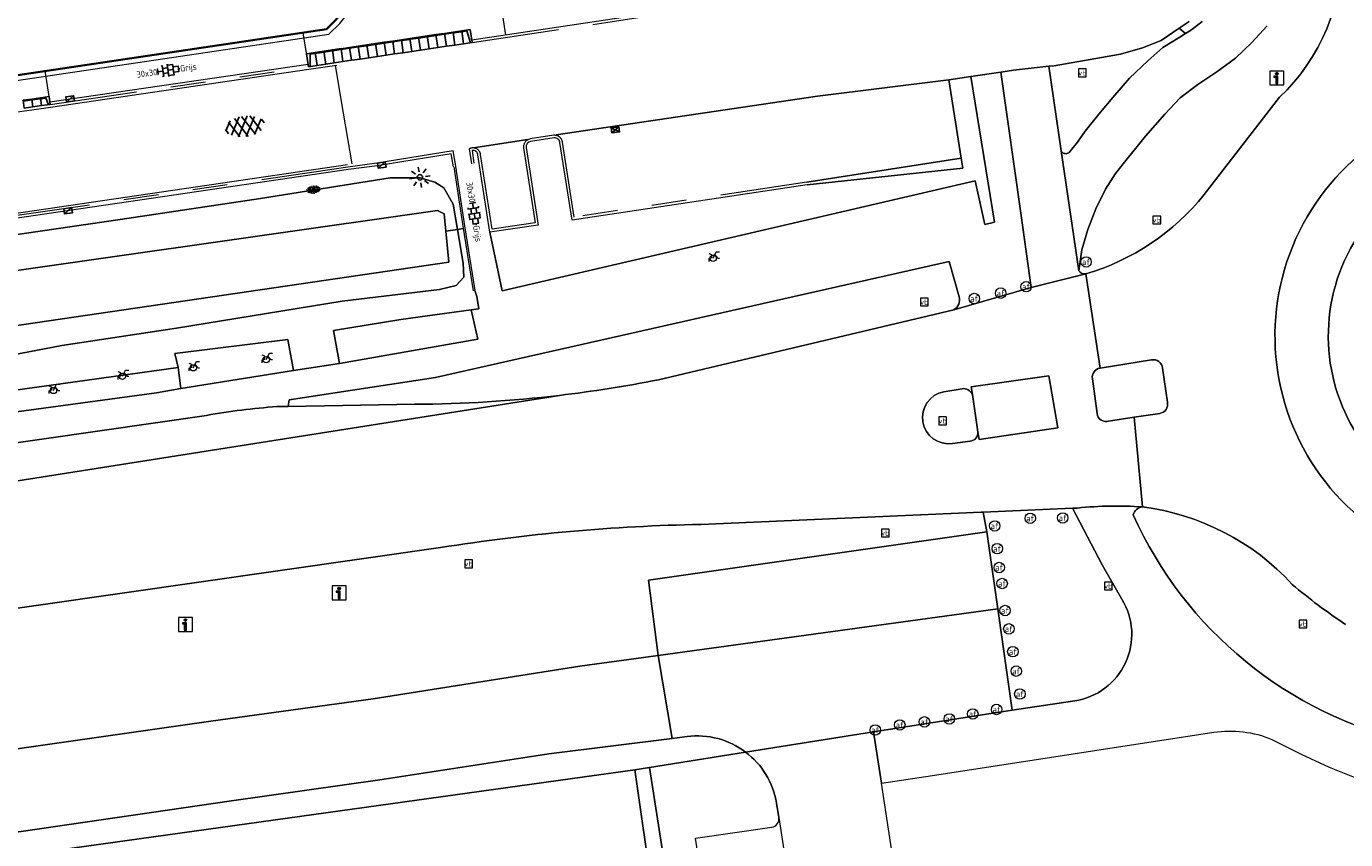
# Model space of a CAD drawing. Header units: metres. Extents: x 102746 to 103541, y 468531 to 469408.
# Tile 34 of 87: x 103243 to 103318, y 468689 to 468735. Entities that reach past the tile are written whole.
import ezdxf
from ezdxf.enums import TextEntityAlignment as Align

# ---------------------------------------------------------------- set-up
doc = ezdxf.new("R2010")
doc.units = ezdxf.units.M
doc.linetypes.add('VH-OPSLUITBAND_100X200', pattern=[16, 8, -2, 4, -2])
doc.linetypes.add('VH-TROTTOIRBAND_130-150', pattern=[15, 5, -2, 2, -2, 2, -2])
doc.layers.get('0').update_dxf_attribs({"lineweight": 25})
for name, color, linetype, lineweight in [('B-RO-GR-GRAS-S', 60, 'Continuous', 25), ('B-RO-IE-MEUBILAIR_WEGMEUBILAIR_LICHTMAST-S', 7, 'Continuous', 25), ('B-RO-OG-BGT-G', 253, 'Continuous', 13), ('B-RO-RI-HWA_GOOT-G', 150, 'Continuous', 18), ('B-RO-RI-HWA_KOLK-S', 150, 'Continuous', 25), ('B-RO-VH-KANTOPSLUITING_ACHTERKANTBAND-G', 253, 'Continuous', 18), ('B-RO-VH-KANTOPSLUITING_ELEMENT_INRIT-S', 252, 'Continuous', 25), ('B-RO-VH-KANTOPSLUITING_OPSLUITBAND_100X200-G', 150, 'VH-OPSLUITBAND_100X200', 18), ('B-RO-VH-KANTOPSLUITING_TROTTOIRBAND_130 150-G', 84, 'VH-TROTTOIRBAND_130-150', 18), ('B-RO-VH-VERHARDING-G', 252, 'Continuous', 18), ('B-RO-VH-VERHARDING_ASFALT-S', 253, 'Continuous', 25), ('B-RO-VH-VERHARDING_TEGEL_BETON-S', 252, 'Continuous', 25)]:
    doc.layers.add(name, color=color, linetype=linetype, lineweight=lineweight)
doc.layers.add('Punten', color=7, linetype='Continuous')
doc.layers.add('R-RO-VH-VERHARDING_TEGEL_BETON_NOKKEN-G', color=7, linetype='Continuous', lineweight=35, true_color=0x30c200)
doc.styles.add('NLCS-ISO', font='txt')

# ---------------------------------------------------------------- blocks, each defined once
blk = doc.blocks.new('SIE-WEG_VERKEERSBORD-SO')
at = {"color": 0, "linetype": 'ByBlock', "lineweight": 18}
blk.add_lwpolyline([(-1.125, -1.125), (1.125, -1.125), (1.125, 1.125), (-1.125, 1.125)], close=True, dxfattribs=at)
at = {"color": 0, "linetype": 'ByBlock', "lineweight": 18, "style": 'NLCS-ISO'}
blk.add_text('vb', height=1.5, dxfattribs=at).set_placement((0, 0), align=Align.MIDDLE_CENTER)
blk = doc.blocks.new('SIE-WEG_VERKEERSBORD_INFORMATIE-SO')
at = {"linetype": 'ByBlock', "lineweight": 18}
h = blk.add_hatch(color=0, dxfattribs=at)
h.dxf.hatch_style = 1
h.paths.add_polyline_path([(0.32, 0.49), (-0.82, 0.49), (-0.82, 0.19), (-0.32, 0.19), (-0.32, -1.62), (0.32, -1.62)])
h = blk.add_hatch(color=0, dxfattribs=at)
h.dxf.hatch_style = 1
edge = h.paths.add_edge_path()
edge.add_arc((0, 1.25), 0.373, 0, 360)
at = {"color": 0, "linetype": 'ByBlock', "lineweight": 18}
for points in [[(-2, -2), (2, -2), (2, 2), (-2, 2)], [(0.32, 0.49), (-0.82, 0.49), (-0.82, 0.19), (-0.32, 0.19), (-0.32, -1.62), (0.32, -1.62)]]:
    blk.add_lwpolyline(points, close=True, dxfattribs=at)
blk.add_circle((0, 1.25), 0.373, dxfattribs=at)
blk = doc.blocks.new('SVW-AFSLUITPAAL-SO')
at = {"lineweight": 18}
blk.add_circle((0, 0), 1.5, dxfattribs=at)
at = {"lineweight": 18, "style": 'NLCS-ISO'}
blk.add_text('af', height=1.8, dxfattribs=at).set_placement((0, 0), align=Align.MIDDLE_CENTER)
blk = doc.blocks.new('SIE-WEG_FIETSENREK-SO')
at = {"color": 0, "linetype": 'ByBlock', "lineweight": 18}
for points in [[(-1.5, -1.35), (-1.5, -0.54), (-0.73, -0.28), (-0.73, 0.53), (-1.5, 0.79)], [(-0.3, -0.45), (0.6, 1.35), (1.5, 1.35)], [(1.05, -0.45), (0.21, 0.58)], [(1.05, -0.45), (1.5, -0.45)]]:
    blk.add_lwpolyline(points, dxfattribs=at)
blk.add_circle((-0.3, -0.45), 0.9, dxfattribs=at)
blk = doc.blocks.new('B-SRI-KOLK_STRAAT_450X300-SO')
for p, q in [((-1.125, 0), (1.125, 1.5)), ((1.125, 0), (-1.125, 1.5))]:
    blk.add_line(p, q)
at = {"flags": 128}
blk.add_lwpolyline([(-1.125, 0), (1.125, 0), (1.125, 1.5), (-1.125, 1.5)], close=True, dxfattribs=at)
blk = doc.blocks.new('B-SVH-INRITELEMENT_130 150_180X450X500_RECHTS')
for p, q in [((0, 0), (0, 0.45)), ((0.5, 0.45), (0, 0.45)), ((0.3, 0.4), (0, 0.4)), ((0.5, 0), (0, 0)), ((0.405, 0), (0.3, 0.4)), ((0.5, 0), (0.5, 0.45))]:
    blk.add_line(p, q)
blk = doc.blocks.new('B-SVH-INRITELEMENT_130 150_180X750X500_LINKS')
for p, q in [((0, 0), (0, 0.75)), ((0, 0.75), (0.5, 0.75)), ((0, 0), (0.5, 0)), ((0.095, 0), (0.2, 0.7)), ((0.2, 0.7), (0.5, 0.7)), ((0.5, 0), (0.5, 0.75))]:
    blk.add_line(p, q)
blk = doc.blocks.new('B-SVH-INRITELEMENT_130 150_180X750X500_MIDDEN')
for p, q in [((0, 0), (0, 0.75)), ((0.5, 0.75), (0, 0.75)), ((0.5, 0.7), (0, 0.7)), ((0.5, 0), (0, 0)), ((0.5, 0), (0.5, 0.75))]:
    blk.add_line(p, q)
blk = doc.blocks.new('B-SVH-INRITELEMENT_130 150_180X750X500_RECHTS')
for p, q in [((0, 0), (0, 0.75)), ((0.5, 0.75), (0, 0.75)), ((0.3, 0.7), (0, 0.7)), ((0.5, 0), (0, 0)), ((0.405, 0), (0.3, 0.7)), ((0.5, 0), (0.5, 0.75))]:
    blk.add_line(p, q)
blk = doc.blocks.new('B-SVH-INRITELEMENT_130 150_180X450X500_MIDDEN')
for p, q in [((0, 0), (0, 0.45)), ((0, 0.45), (0.5, 0.45)), ((0, 0.4), (0.5, 0.4)), ((0, 0), (0.5, 0)), ((0.5, 0), (0.5, 0.45))]:
    blk.add_line(p, q)
blk = doc.blocks.new('B-SIE-WEG_LICHTMAST_SPOT-SO')
for p, q in [((-3, 0), (-1.62, 0)), ((-2.12, 2.12), (-1.15, 1.15)), ((0, 1.62), (0, 3)), ((1.15, 1.15), (2.12, 2.12)), ((-2.12, -2.12), (-1.15, -1.15)), ((0, -3), (0, -1.62)), ((1.15, -1.15), (2.12, -2.12)), ((1.62, 0), (3, 0))]:
    blk.add_line(p, q)
blk.add_circle((0, 0), 0.77)
at = {"style": 'NLCS-ISO'}
blk.add_attdef('TYPE', text='', height=1.8, dxfattribs=at).set_placement((0, 3), align=Align.BOTTOM_CENTER)
blk = doc.blocks.new('B-SRI-KOLK_TROTTOIR-SO')
blk.add_line((-1.125, 0), (1.125, 1.5))
at = {"flags": 128}
blk.add_lwpolyline([(-1.125, 0), (1.125, 0), (1.125, 1.5), (-1.125, 1.5)], close=True, dxfattribs=at)
blk = doc.blocks.new('SVH-ASFALT-SO')
at = {"ltscale": 0.1}
for p, q in [((-3.36, 2.17), (-1.83, 4.83)), ((0.36, -0.07), (-2.31, 4.55)), ((-1.91, 0.69), (0.95, 5.64)), ((2.75, -0.22), (-0.47, 5.37)), ((0, 0), (3.27, 5.66)), ((4.87, 0.12), (1.65, 5.7)), ((2.18, -0.23), (5.32, 5.22)), ((6.7, 0.95), (4.04, 5.55)), ((4.66, 0.07), (7.07, 4.25)), ((7.83, 2.99), (7.15, 4.18)), ((-2.72, 1.26), (-3.45, 2.54))]:
    blk.add_line(p, q, dxfattribs=at)
at = {"style": 'NLCS-ISO'}
blk.add_attdef('KLEUR', text='', height=1.8, dxfattribs=at).set_placement((9.49, 2.74), align=Align.MIDDLE_LEFT)
at = {"style": 'NLCS-ISO', "flags": 1}
blk.add_attdef('FUNCTIE', text='', height=1.8, dxfattribs=at).set_placement((0.12, -3.58), align=Align.MIDDLE_CENTER)
blk = doc.blocks.new('SVH-TEGEL_300X300_DUN_HALFST_KL-SO')
for p, q in [((-3.08, 0.75), (-3, 0.75)), ((-3, -0.83), (-3, 0.83)), ((-3, 0), (-1.5, 0)), ((-1.84, 1.5), (-1.5, 1.5)), ((-1.5, -1.6), (-1.5, 1.6)), ((-1.5, 0.75), (0, 0.75)), ((0, -1.78), (0, 1.78)), ((0, 1.5), (1.5, 1.5)), ((0, 0), (1.5, 0)), ((1.5, -1.6), (1.5, 1.6)), ((1.5, 0.75), (3, 0.75)), ((3, -0.83), (3, 0.83)), ((3, 0), (3.39, 0)), ((-3.08, -0.75), (-3, -0.75)), ((-1.84, -1.5), (-1.5, -1.5)), ((-1.5, -0.75), (0, -0.75)), ((0, -1.5), (1.5, -1.5)), ((1.5, -0.75), (3, -0.75))]:
    blk.add_line(p, q)
at = {"style": 'NLCS-ISO'}
blk.add_attdef('FORMAAT', text='', height=1.8, dxfattribs=at).set_placement((-3.18, 0), align=Align.MIDDLE_RIGHT)
blk.add_attdef('KLEUR', text='', height=1.8, dxfattribs=at).set_placement((3.49, 0), align=Align.MIDDLE_LEFT)
at = {"style": 'NLCS-ISO', "flags": 1}
blk.add_attdef('FUNCTIE', text='', height=1.8, dxfattribs=at).set_placement((0.12, -3.58), align=Align.MIDDLE_CENTER)
blk = doc.blocks.new('SGR-GRAS_01-SO')
at = {"ltscale": 0.1}
for p, q in [((-1.96, -0.07), (-1.98, 0)), ((-1.93, 0.19), (-1.93, 0.24)), ((-1.89, 0.24), (-1.92, 0.25)), ((-1.67, 0.02), (-1.6, 0.04)), ((-1.6, 0.24), (-1.65, 0.29)), ((-1.53, 0.32), (-1.6, 0.35)), ((-1.45, 0.64), (-1.52, 0.66)), ((-1.52, 0.19), (-1.44, 0.19)), ((-1.47, 0.58), (-1.48, 0.65)), ((-1.43, 0.48), (-1.35, 0.5)), ((-1.36, 0.21), (-1.43, 0.23)), ((-1.42, 0.13), (-1.36, 0.17)), ((-1.38, 0.11), (-1.32, 0.16)), ((-1.37, 0.01), (-1.38, 0.08)), ((-1.33, 0.11), (-1.33, 0.19)), ((-1.3, 0.76), (-1.32, 0.77)), ((-1.28, 0.68), (-1.28, 0.76)), ((-1.17, 0.39), (-1.23, 0.43)), ((-1.17, 0.24), (-1.22, 0.29)), ((-1.15, 0.65), (-1.21, 0.7)), ((-1.11, 0.17), (-1.04, 0.19)), ((-1.03, 0.03), (-1.1, 0.07)), ((-0.94, 0.84), (-1, 0.88)), ((-0.97, 0.51), (-0.92, 0.57)), ((-0.89, 0.5), (-0.97, 0.52)), ((-0.94, 0.19), (-0.87, 0.19)), ((-0.92, 0.42), (-0.86, 0.46)), ((-0.89, 0.81), (-0.82, 0.81)), ((-0.87, 0.66), (-0.89, 0.73)), ((-0.8, 0.06), (-0.88, 0.08)), ((-0.87, 0.62), (-0.8, 0.64)), ((-0.8, 0.47), (-0.87, 0.51)), ((-0.75, 0.24), (-0.8, 0.29)), ((-0.77, 0.09), (-0.79, 0.16)), ((-0.73, 0.65), (-0.78, 0.7)), ((-0.74, 0.03), (-0.73, 0.11)), ((-0.67, 0.11), (-0.73, 0.14)), ((-0.69, 0.61), (-0.68, 0.68)), ((-0.58, 0.92), (-0.64, 0.96)), ((-0.56, 0.92), (-0.51, 0.97)), ((-0.56, 0.32), (-0.48, 0.34)), ((-0.44, 0.55), (-0.51, 0.59)), ((-0.43, 0.78), (-0.5, 0.8)), ((-0.42, 0.71), (-0.36, 0.74)), ((-0.34, 0.35), (-0.41, 0.37)), ((-0.32, 0.24), (-0.38, 0.29)), ((-0.31, 0.19), (-0.37, 0.22)), ((-0.37, 0.19), (-0.29, 0.19)), ((-0.31, 0.65), (-0.36, 0.7)), ((-0.32, 0.81), (-0.24, 0.81)), ((-0.32, 0.77), (-0.24, 0.79)), ((-0.28, 0.73), (-0.29, 0.81)), ((-0.21, 1), (-0.27, 1.03)), ((-0.24, 0.02), (-0.17, 0.04)), ((-0.18, 0.17), (-0.19, 0.24)), ((-0.08, 0.63), (-0.14, 0.67)), ((-0.14, -0.04), (-0.14, 0.03)), ((-0.09, 0.53), (-0.09, 0.6)), ((-0.08, 0.16), (-0.03, 0.21)), ((-0.07, 0.19), (0, 0.23)), ((0.06, 0.27), (-0.01, 0.3)), ((0, 0.47), (0.07, 0.49)), ((0.1, 0.24), (0.05, 0.29)), ((0.13, 0.64), (0.06, 0.66)), ((0.07, 0.99), (0.14, 1.03)), ((0.12, 0.65), (0.07, 0.7)), ((0.22, 0.2), (0.15, 0.22)), ((0.21, 0.19), (0.28, 0.19)), ((0.29, 0.71), (0.22, 0.75)), ((0.24, 0.92), (0.31, 0.94)), ((0.26, 0.81), (0.33, 0.81)), ((0.32, 0.81), (0.3, 0.89)), ((0.31, 0.17), (0.39, 0.19)), ((0.32, 0.57), (0.38, 0.62)), ((0.42, 0.34), (0.36, 0.38)), ((0.42, 0.25), (0.4, 0.32)), ((0.43, 0.48), (0.49, 0.51)), ((0.53, 0.24), (0.47, 0.29)), ((0.54, 0.65), (0.49, 0.7)), ((0.56, -0.02), (0.49, 0.02)), ((0.5, 0.45), (0.51, 0.53)), ((0.59, 0.93), (0.52, 0.94)), ((0.55, 0.62), (0.63, 0.64)), ((0.65, 0.79), (0.58, 0.83)), ((0.68, 0.49), (0.61, 0.51)), ((0.77, 0.05), (0.7, 0.07)), ((0.78, 0.42), (0.72, 0.46)), ((0.78, 0.19), (0.86, 0.19)), ((0.83, 0.81), (0.91, 0.81)), ((0.92, 0.06), (0.85, 0.09)), ((0.87, 0.31), (0.94, 0.33)), ((0.95, 0.24), (0.9, 0.29)), ((0.91, 0.89), (0.91, 0.92)), ((0.97, 0.65), (0.91, 0.7)), ((0.93, 0.76), (0.99, 0.8)), ((1.01, 0.87), (0.95, 0.91)), ((1.01, 0.33), (1, 0.4)), ((1.15, 0.78), (1.08, 0.8)), ((1.15, 0.5), (1.08, 0.54)), ((1.1, 0.38), (1.1, 0.45)), ((1.11, 0.77), (1.18, 0.79)), ((1.24, 0.34), (1.17, 0.36)), ((1.18, 0.01), (1.26, 0.03)), ((1.21, 0.21), (1.26, 0.26)), ((1.28, 0.14), (1.22, 0.17)), ((1.28, 0.25), (1.35, 0.29)), ((1.37, 0.24), (1.32, 0.29)), ((1.39, 0.65), (1.34, 0.7)), ((1.36, 0.19), (1.43, 0.19)), ((1.42, 0.46), (1.5, 0.48)), ((1.51, 0.58), (1.44, 0.62)), ((1.64, 0.21), (1.58, 0.25)), ((1.61, 0.41), (1.59, 0.48)), ((1.69, 0.3), (1.7, 0.37)), ((1.79, 0.19), (1.72, 0.21)), ((1.74, 0.16), (1.81, 0.18)), ((1.8, 0.24), (1.75, 0.29)), ((1.93, 0.19), (1.95, 0.19)), ((-1.92, -0.16), (-1.85, -0.12)), ((-1.82, -0.08), (-1.9, -0.06)), ((-1.76, -0.13), (-1.82, -0.09)), ((-1.78, -0.3), (-1.73, -0.25)), ((-1.62, -0.5), (-1.69, -0.46)), ((-1.63, -0.57), (-1.68, -0.52)), ((-1.61, -0.17), (-1.67, -0.11)), ((-1.57, -0.44), (-1.49, -0.44)), ((-1.54, -0.66), (-1.5, -0.64)), ((-1.4, -0.05), (-1.46, -0.01)), ((-1.38, -0.46), (-1.38, -0.39)), ((-1.35, -0.28), (-1.28, -0.26)), ((-1.27, -0.23), (-1.34, -0.21)), ((-1.26, -0.42), (-1.33, -0.38)), ((-1.27, -0.56), (-1.28, -0.48)), ((-1.21, -0.57), (-1.26, -0.52)), ((-1.18, -0.67), (-1.25, -0.65)), ((-1.19, -0.17), (-1.24, -0.11)), ((-1.13, -0.78), (-1.19, -0.75)), ((-1.06, -0.39), (-1, -0.35)), ((-1.04, -0.58), (-0.97, -0.57)), ((-0.99, -0.44), (-0.92, -0.44)), ((-0.9, -0.34), (-0.96, -0.3)), ((-0.9, -0.65), (-0.84, -0.6)), ((-0.84, -0.94), (-0.85, -0.93)), ((-0.78, -0.57), (-0.84, -0.52)), ((-0.76, -0.7), (-0.83, -0.67)), ((-0.76, -0.17), (-0.82, -0.11)), ((-0.8, -0.13), (-0.73, -0.11)), ((-0.71, -0.38), (-0.79, -0.36)), ((-0.79, -0.54), (-0.78, -0.46)), ((-0.72, -0.89), (-0.65, -0.87)), ((-0.71, -0.9), (-0.64, -0.86)), ((-0.62, -0.82), (-0.7, -0.8)), ((-0.67, -0.48), (-0.69, -0.4)), ((-0.53, -0.26), (-0.6, -0.22)), ((-0.58, -0.99), (-0.59, -0.97)), ((-0.57, -0.1), (-0.5, -0.06)), ((-0.49, -0.25), (-0.44, -0.19)), ((-0.48, -0.44), (-0.41, -0.42)), ((-0.4, -0.63), (-0.46, -0.59)), ((-0.38, -0.98), (-0.43, -0.93)), ((-0.42, -0.44), (-0.34, -0.44)), ((-0.36, -0.57), (-0.41, -0.52)), ((-0.34, -0.17), (-0.39, -0.11)), ((-0.26, -0.99), (-0.33, -0.95)), ((-0.25, -0.09), (-0.32, -0.07)), ((-0.17, -0.18), (-0.24, -0.14)), ((-0.16, -0.53), (-0.23, -0.51)), ((-0.21, -0.61), (-0.15, -0.58)), ((-0.19, -0.62), (-0.19, -0.54)), ((-0.17, -0.74), (-0.1, -0.72)), ((-0.07, -0.97), (-0.14, -0.95)), ((-0.04, -0.55), (-0.1, -0.51)), ((-0.08, -0.4), (-0.09, -0.32)), ((-0.01, -1.01), (0.04, -0.95)), ((0.05, -0.98), (0, -0.93)), ((0.07, -0.57), (0.01, -0.52)), ((0.02, -0.96), (0.01, -0.89)), ((0.08, -0.17), (0.03, -0.11)), ((0.1, -0.91), (0.03, -0.88)), ((0.07, -0.29), (0.14, -0.27)), ((0.19, -0.1), (0.13, -0.06)), ((0.16, -0.44), (0.23, -0.44)), ((0.17, -1.04), (0.22, -1.02)), ((0.31, -0.24), (0.24, -0.22)), ((0.33, -0.47), (0.26, -0.43)), ((0.29, -0.33), (0.35, -0.29)), ((0.4, -0.68), (0.32, -0.66)), ((0.39, -0.6), (0.45, -0.55)), ((0.39, -0.59), (0.46, -0.57)), ((0.4, -0.69), (0.41, -0.62)), ((0.46, -0.83), (0.4, -0.8)), ((0.47, -0.98), (0.42, -0.93)), ((0.49, -0.57), (0.44, -0.52)), ((0.45, -0.12), (0.46, -0.05)), ((0.51, -0.17), (0.45, -0.11)), ((0.52, -0.32), (0.5, -0.24)), ((0.62, -0.88), (0.6, -0.81)), ((0.63, -0.14), (0.7, -0.12)), ((0.69, -0.39), (0.62, -0.35)), ((0.64, -0.84), (0.71, -0.81)), ((0.7, -0.89), (0.77, -0.88)), ((0.73, -0.44), (0.81, -0.44)), ((0.82, -0.76), (0.76, -0.72)), ((0.78, -0.04), (0.85, 0)), ((0.86, -0.39), (0.79, -0.37)), ((0.8, -0.19), (0.85, -0.14)), ((0.86, -0.94), (0.84, -0.93)), ((0.91, -0.57), (0.86, -0.52)), ((0.93, -0.17), (0.88, -0.11)), ((0.95, -0.83), (0.88, -0.81)), ((0.94, -0.44), (1.01, -0.42)), ((1.05, -0.31), (0.99, -0.27)), ((1, -0.77), (1, -0.7)), ((1.05, -0.2), (1.05, -0.12)), ((1.11, -0.24), (1.1, -0.16)), ((1.19, -0.68), (1.12, -0.64)), ((1.14, -0.56), (1.21, -0.52)), ((1.21, -0.8), (1.2, -0.73)), ((1.33, -0.1), (1.26, -0.08)), ((1.26, -0.75), (1.33, -0.73)), ((1.34, -0.57), (1.29, -0.52)), ((1.36, -0.17), (1.3, -0.11)), ((1.31, -0.44), (1.38, -0.44)), ((1.42, -0.23), (1.35, -0.19)), ((1.42, -0.54), (1.35, -0.52)), ((1.55, -0.6), (1.49, -0.56)), ((1.5, -0.29), (1.57, -0.27)), ((1.64, -0.27), (1.65, -0.2)), ((1.64, -0.27), (1.7, -0.23)), ((1.68, -0.55), (1.74, -0.5)), ((1.71, -0.16), (1.69, -0.09)), ((1.78, -0.15), (1.71, -0.11)), ((1.71, -0.52), (1.71, -0.52)), ((1.78, -0.17), (1.73, -0.11)), ((1.88, -0.25), (1.81, -0.23))]:
    blk.add_line(p, q, dxfattribs=at)
at = {"ltscale": 0.1, "style": 'NLCS-ISO'}
blk.add_attdef('TYPE', text='', height=0.5, dxfattribs=at).set_placement((3.47, -0.02), align=Align.MIDDLE_CENTER)

msp = doc.modelspace()

# ---------------------------------------------------------------- linework, layer by layer
at = {"layer": 'B-RO-OG-BGT-G', "color": 252}
for points in [[(103314.476, 468731.278, 0.219264), (103318.004, 468739.917)], [(103318.004, 468739.917, -0.219264), (103314.476, 468731.278)], [(103326.55, 468731.092, 0.606205), (103317.41, 468708.836)], [(103317.41, 468708.836, -0.606205), (103326.55, 468731.092)], [(103327.383, 468728.08, 0.6441), (103320.143, 468710.368)], [(103320.143, 468710.368, -0.6441), (103327.383, 468728.08)], [(103303.364, 468721.14, 0.152603), (103310.158, 468725.703)], [(103310.158, 468725.703, -0.152603), (103303.364, 468721.14)], [(103302.964, 468721.317, 0.276001), (103303.364, 468721.14)], [(103303.364, 468721.14, -0.276001), (103302.964, 468721.317)], [(103295.778, 468719.072, 0.330773), (103296.098, 468719.828)], [(103296.098, 468719.828, -0.330773), (103295.778, 468719.072)], [(103304.176, 468715.734, 0.410721), (103303.738, 468715.13)], [(103303.738, 468715.13, -0.410721), (103304.176, 468715.734)], [(103307.755, 468715.731, 0.464665), (103307.137, 468716.204)], [(103307.137, 468716.204, -0.464665), (103307.755, 468715.731)], [(103273.146, 468714.172, 0.019444), (103278.835, 468715.069)], [(103278.835, 468715.069, -0.019444), (103273.146, 468714.172)], [(103264.851, 468713.661, 0.02805), (103273.146, 468714.172)], [(103273.146, 468714.172, -0.02805), (103264.851, 468713.661)], [(103295.209, 468714.376, 0.983148), (103295.713, 468711.414)], [(103295.713, 468711.414, -0.983148), (103295.209, 468714.376)], [(103296.848, 468714.229, 0.3406), (103296.263, 468714.553)], [(103296.263, 468714.553, -0.3406), (103296.848, 468714.229)], [(103252.889, 468713.024, -0.02525), (103256.925, 468713.528)], [(103256.925, 468713.528, 0.02525), (103252.889, 468713.024)], [(103307.599, 468713.141, 0.460885), (103308.041, 468713.775)], [(103308.041, 468713.775, -0.460885), (103307.599, 468713.141)], [(103317.41, 468708.836, 0.597824), (103340.803, 468713.753)], [(103340.803, 468713.753, -0.597824), (103317.41, 468708.836)], [(103304.005, 468713.133, 0.477635), (103304.669, 468712.698)], [(103304.669, 468712.698, -0.477635), (103304.005, 468713.133)], [(103296.714, 468711.547, 0.417348), (103297.168, 468712.076)], [(103297.168, 468712.076, -0.417348), (103296.714, 468711.547)], [(103302.883, 468707.707, -0.043689), (103306.614, 468707.77)], [(103306.614, 468707.77, 0.043689), (103302.883, 468707.707)], [(103306.614, 468707.77, 0.330583), (103306.081, 468707.32)], [(103306.081, 468707.32, -0.330583), (103306.614, 468707.77)], [(103315.205, 468703.328, 0.177348), (103306.614, 468707.77)], [(103306.614, 468707.77, -0.177348), (103315.205, 468703.328)], [(103281.256, 468706.769, 0.03463), (103266.329, 468705.442)], [(103266.329, 468705.442, -0.03463), (103281.256, 468706.769)], [(103306.081, 468707.32, 0.235753), (103322.05, 468694.272)], [(103322.05, 468694.272, -0.235753), (103306.081, 468707.32)], [(103318.271, 468701.026, -0.029421), (103315.205, 468703.328)], [(103315.205, 468703.328, 0.029421), (103318.271, 468701.026)], [(103302.722, 468696.648, 0.537872), (103305.427, 468702.47)], [(103305.427, 468702.47, -0.537872), (103302.722, 468696.648)], [(103283.831, 468693.706, 0.195458), (103280.471, 468694.6)], [(103280.471, 468694.6, -0.195458), (103283.831, 468693.706)], [(103310.701, 468694.842, -0.137885), (103314.036, 468694.434)], [(103285.605, 468690.782, 0.192056), (103283.831, 468693.706)], [(103283.831, 468693.706, -0.192056), (103285.605, 468690.782)], [(103285.334, 468689.399, 0.412815), (103285.744, 468689.946)]]:
    msp.add_lwpolyline(points, format="xyb", dxfattribs=at)
at = {"layer": 'B-RO-OG-BGT-G', "color": 252, "flags": 128}
for points in [[(103287.951, 468731.346), (103295.497, 468732.273), (103296.765, 468732.462), (103298.479, 468732.717), (103299.213, 468732.826), (103301.229, 468733.052), (103301.536, 468733.086), (103305.237, 468733.731), (103305.349, 468733.75), (103306.609, 468734.109), (103307.685, 468734.541), (103308.716, 468735.238), (103309.3, 468735.632)], [(103310.037, 468735.632), (103309.416, 468735.154), (103309.09, 468734.936), (103308.764, 468734.719), (103307.778, 468734.126), (103306.921, 468733.358), (103305.859, 468732.364), (103304.906, 468731.265), (103304.104, 468730.309), (103303.332, 468729.33), (103302.886, 468728.708), (103302.41, 468728.108), (103302.37, 468728.08), (103302.325, 468728.059), (103302.278, 468728.045), (103302.229, 468728.039), (103302.18, 468728.041), (103302.132, 468728.051), (103302.086, 468728.068), (103302.044, 468728.092), (103302.005, 468728.123), (103301.973, 468728.159), (103301.946, 468728.2), (103302.964, 468721.317), (103303.137, 468722.526), (103303.479, 468723.698), (103303.93, 468724.869), (103304.48, 468725.997), (103305.061, 468726.896), (103305.727, 468727.734), (103306.783, 468729.051), (103307.903, 468730.314), (103308.773, 468731.234), (103309.78, 468732.002), (103310.884, 468732.732), (103311.954, 468733.511), (103312.887, 468734.411), (103313.764, 468735.367)], [(103313.764, 468735.367), (103312.887, 468734.411), (103311.954, 468733.511), (103310.884, 468732.732), (103309.78, 468732.002), (103308.773, 468731.234), (103307.903, 468730.314), (103306.783, 468729.051), (103305.727, 468727.734), (103305.061, 468726.896), (103304.48, 468725.997), (103303.93, 468724.869), (103303.479, 468723.698), (103303.137, 468722.526), (103302.964, 468721.317)], [(103309.3, 468735.632), (103308.716, 468735.238), (103309.09, 468734.936), (103309.416, 468735.154), (103310.037, 468735.632)], [(103295.778, 468719.072), (103300.232, 468720.366), (103299.647, 468724.491), (103298.479, 468732.717), (103296.765, 468732.462), (103298.118, 468724.118), (103297.571, 468723.984), (103297.017, 468726.489), (103269.855, 468720.179), (103269.162, 468723.54)], [(103269.162, 468723.54), (103269.855, 468720.179), (103297.017, 468726.489), (103297.571, 468723.984), (103298.118, 468724.118), (103296.765, 468732.462), (103295.497, 468732.273), (103296.212, 468727.775), (103296.302, 468727.21), (103287.371, 468726.259)], [(103302.964, 468721.317), (103301.946, 468728.2), (103301.229, 468733.052), (103299.213, 468732.826), (103298.479, 468732.717), (103299.647, 468724.491), (103300.232, 468720.366), (103303.364, 468721.14)], [(103287.349, 468726.407), (103296.212, 468727.775), (103295.497, 468732.273), (103287.951, 468731.346)], [(103310.158, 468725.703), (103314.476, 468731.278)], [(103314.476, 468731.278), (103310.158, 468725.703)], [(103287.365, 468726.258), (103296.302, 468727.21), (103296.212, 468727.775), (103287.349, 468726.407)], [(103215.02, 468717.5), (103266.145, 468724.781), (103266.537, 468724.584), (103266.629, 468723.594), (103267.298, 468723.692), (103267.057, 468725.149), (103266.517, 468726.079), (103265.995, 468726.401), (103265.16, 468726.648), (103263.44, 468726.655), (103255.991, 468725.465), (103247.93, 468724.269), (103230.595, 468721.741)], [(103230.595, 468721.741), (103247.93, 468724.269), (103255.991, 468725.465), (103263.44, 468726.655), (103265.16, 468726.648), (103265.995, 468726.401), (103266.517, 468726.079), (103267.057, 468725.149), (103267.298, 468723.692), (103267.631, 468723.741)], [(103267.631, 468723.741), (103267.298, 468723.692), (103267.619, 468721.75), (103267.656, 468720.949), (103267.215, 468720.469), (103266.264, 468720.239), (103260.686, 468719.569), (103251.169, 468718.026), (103244.587, 468717.031), (103234.593, 468715.121), (103221.978, 468713.138), (103202.259, 468709.213), (103176.382, 468705.411), (103164.187, 468703.379), (103162.177, 468702.732), (103160.374, 468701.791), (103158.715, 468700.575), (103156.688, 468699.811), (103156.124, 468699.598), (103137.755, 468696.154), (103116.912, 468693.092), (103097.493, 468690.245)], [(103256.925, 468713.528), (103257.582, 468713.539), (103257.645, 468713.919), (103266.028, 468715.197), (103295.508, 468721.849), (103296.098, 468719.828)], [(103296.098, 468719.828), (103295.508, 468721.849), (103266.028, 468715.197), (103257.645, 468713.919), (103257.582, 468713.539), (103264.851, 468713.661)], [(103304.176, 468715.734), (103303.364, 468721.14), (103300.232, 468720.366), (103295.778, 468719.072)], [(103303.364, 468721.14), (103304.176, 468715.734), (103307.137, 468716.204)], [(103268.293, 468720.182), (103268.402, 468719.852), (103268.527, 468719.141), (103268.078, 468719.079), (103268.468, 468717.401), (103260.529, 468716.008), (103257.894, 468715.593), (103251.414, 468714.573), (103250.024, 468714.309), (103229.708, 468711.571), (103229.742, 468711.228), (103225.886, 468710.686), (103225.844, 468711.01), (103218.501, 468709.984), (103218.796, 468708.112), (103252.889, 468713.024)], [(103241.646, 468714.433), (103251.26, 468715.773), (103251.077, 468716.574), (103257.551, 468717.383), (103257.894, 468715.593), (103260.529, 468716.008), (103260.186, 468717.887), (103264.042, 468718.518), (103268.078, 468719.079), (103268.527, 468719.141), (103268.402, 468719.852), (103268.293, 468720.182)], [(103278.835, 468715.069), (103295.778, 468719.072)], [(103295.778, 468719.072), (103278.835, 468715.069)], [(103307.137, 468716.204), (103304.176, 468715.734)], [(103308.041, 468713.775), (103307.755, 468715.731)], [(103307.755, 468715.731), (103308.041, 468713.775)], [(103296.783, 468714.665), (103301.241, 468715.288), (103301.757, 468712.305), (103297.232, 468711.648), (103297.168, 468712.076)], [(103303.738, 468715.13), (103304.005, 468713.133)], [(103304.005, 468713.133), (103303.738, 468715.13)], [(103273.146, 468714.172), (103200.767, 468702.759), (103188.32, 468700.784), (103155.297, 468695.872), (103157.642, 468689.881), (103191.608, 468694.714), (103220.283, 468698.852), (103266.329, 468705.442)], [(103209.171, 468705.389), (103200.767, 468702.759), (103273.146, 468714.172)], [(103296.263, 468714.553), (103295.209, 468714.376)], [(103295.209, 468714.376), (103296.263, 468714.553)], [(103296.848, 468714.229), (103296.783, 468714.665)], [(103297.168, 468712.076), (103296.848, 468714.229)], [(103264.851, 468713.661), (103257.582, 468713.539), (103256.925, 468713.528)], [(103252.889, 468713.024), (103218.796, 468708.112)], [(103304.669, 468712.698), (103306.134, 468712.92), (103307.599, 468713.141)], [(103306.614, 468707.77), (103306.134, 468712.92), (103304.669, 468712.698)], [(103307.599, 468713.141), (103306.134, 468712.92), (103306.614, 468707.77)], [(103295.713, 468711.414), (103296.714, 468711.547)], [(103296.714, 468711.547), (103295.713, 468711.414)], [(103098.051, 468673.178), (103112.419, 468675.301), (103124.279, 468676.847), (103137.527, 468679.005), (103149.387, 468680.583), (103164.35, 468682.655), (103178.632, 468684.734), (103193.306, 468686.838), (103206.562, 468688.77), (103219.486, 468690.571), (103237.594, 468693.26), (103253.143, 468695.485), (103262.452, 468696.765), (103274.327, 468698.636), (103278.818, 468699.246), (103278.257, 468703.569), (103297.681, 468706.341), (103297.474, 468707.471), (103297.346, 468707.465), (103281.256, 468706.769)], [(103281.256, 468706.769), (103297.346, 468707.465), (103297.474, 468707.471), (103302.595, 468707.694), (103302.883, 468707.707)], [(103305.427, 468702.47), (103304.292, 468704.443), (103302.595, 468707.694), (103297.474, 468707.471), (103297.681, 468706.341), (103298.305, 468701.929), (103299.129, 468696.109)], [(103302.883, 468707.707), (103302.595, 468707.694), (103304.292, 468704.443), (103305.427, 468702.47)], [(103266.329, 468705.442), (103220.283, 468698.852), (103191.608, 468694.714), (103157.642, 468689.881), (103132.244, 468686.267), (103120.063, 468684.595), (103103.241, 468682.278)], [(103283.831, 468693.706), (103291.165, 468694.876), (103299.129, 468696.109), (103298.305, 468701.929), (103278.818, 468699.246), (103279.611, 468694.491), (103280.471, 468694.6)], [(103234.175, 468688.086), (103242.249, 468689.146), (103254.323, 468690.91), (103262.832, 468692.114), (103272.549, 468693.598), (103279.611, 468694.491), (103278.818, 468699.246), (103274.327, 468698.636), (103262.452, 468696.765), (103253.143, 468695.485), (103237.594, 468693.26), (103219.486, 468690.571), (103206.562, 468688.77), (103193.306, 468686.838)], [(103302.722, 468696.648), (103299.129, 468696.109), (103291.165, 468694.876), (103291.626, 468691.918), (103294.56, 468692.368), (103310.701, 468694.842)], [(103299.129, 468696.109), (103302.722, 468696.648)], [(103279.611, 468694.491), (103272.549, 468693.598), (103262.832, 468692.114), (103254.323, 468690.91), (103242.249, 468689.146), (103234.175, 468688.086), (103229.736, 468687.393), (103220.886, 468686.144), (103208.865, 468684.439), (103202.852, 468683.542), (103192.109, 468681.973), (103180.539, 468680.353), (103173.118, 468679.263), (103164.145, 468677.962), (103155.906, 468676.734), (103145.593, 468675.356), (103135.183, 468673.791), (103126.525, 468672.547), (103116.243, 468671.074), (103109.343, 468670.083)], [(103280.471, 468694.6), (103279.611, 468694.491)], [(103298.624, 468645.265), (103295.621, 468665.795), (103291.626, 468691.918), (103291.165, 468694.876), (103283.831, 468693.706)], [(103314.036, 468694.434), (103315.725, 468693.581), (103317.321, 468692.834), (103318.959, 468692.183), (103319.573, 468691.96)], [(103095.844, 468666.64), (103111.289, 468668.902), (103120.097, 468670.192), (103135.375, 468672.407), (103152.675, 468674.915), (103172.861, 468677.815), (103174.52, 468678.053), (103197.669, 468681.355), (103204.59, 468682.342), (103235.25, 468686.786), (103236.537, 468686.972), (103239.124, 468687.347), (103259.043, 468690.121), (103277.478, 468692.689), (103278.323, 468692.828), (103283.831, 468693.706)], [(103283.831, 468693.706), (103278.323, 468692.828), (103279.426, 468685.715), (103280.531, 468678.805), (103279.482, 468678.671), (103280.393, 468671.519), (103280.443, 468671.191), (103281.533, 468671.358), (103281.779, 468669.757), (103282.376, 468665.84), (103282.983, 468661.866), (103283.415, 468659.028)], [(103279.482, 468678.671), (103277.478, 468692.689), (103259.043, 468690.121), (103239.124, 468687.347)], [(103285.744, 468689.946), (103285.605, 468690.782)], [(103285.605, 468690.782), (103285.744, 468689.946), (103292.206, 468647.668), (103292.666, 468644.851)], [(103291.589, 468648.108), (103287.287, 468647.382), (103283.151, 468674.343), (103280.948, 468688.761), (103285.334, 468689.399)]]:
    msp.add_lwpolyline(points, dxfattribs=at)
for points in [[(103301.229, 468733.052), (103301.946, 468728.2), (103301.973, 468728.159), (103302.005, 468728.123), (103302.044, 468728.092), (103302.086, 468728.068), (103302.132, 468728.051), (103302.18, 468728.041), (103302.229, 468728.039), (103302.278, 468728.045), (103302.325, 468728.059), (103302.37, 468728.08), (103302.41, 468728.108), (103302.886, 468728.708), (103303.332, 468729.33), (103304.104, 468730.309), (103304.906, 468731.265), (103305.859, 468732.364), (103306.921, 468733.358), (103307.778, 468734.126), (103308.764, 468734.719), (103309.09, 468734.936), (103308.716, 468735.238), (103307.685, 468734.541), (103306.609, 468734.109), (103305.349, 468733.75), (103305.237, 468733.731), (103301.536, 468733.086)], [(103160.793, 468709.895), (103152.946, 468709.519), (103153.696, 468706.678), (103154.944, 468702.865), (103156.64, 468703.594), (103156.927, 468703.78), (103158.503, 468704.801), (103161.313, 468706.596), (103205.741, 468712.868), (103266.796, 468721.808), (103266.629, 468723.594), (103266.537, 468724.584), (103266.145, 468724.781), (103215.02, 468717.5), (103176.93, 468712.039)], [(103266.629, 468723.594), (103266.796, 468721.808), (103205.741, 468712.868), (103161.313, 468706.596), (103158.503, 468704.801), (103156.927, 468703.78), (103158.715, 468700.575), (103160.374, 468701.791), (103162.177, 468702.732), (103164.187, 468703.379), (103176.382, 468705.411), (103202.259, 468709.213), (103221.978, 468713.138), (103234.593, 468715.121), (103244.587, 468717.031), (103251.169, 468718.026), (103260.686, 468719.569), (103266.264, 468720.239), (103267.215, 468720.469), (103267.656, 468720.949), (103267.619, 468721.75), (103267.298, 468723.692)], [(103268.078, 468719.079), (103264.042, 468718.518), (103260.186, 468717.887), (103260.529, 468716.008), (103268.468, 468717.401)], [(103257.551, 468717.383), (103251.077, 468716.574), (103251.26, 468715.773), (103251.414, 468714.573), (103257.894, 468715.593)], [(103251.26, 468715.773), (103241.646, 468714.433), (103229.552, 468712.754), (103229.708, 468711.571), (103250.024, 468714.309), (103251.414, 468714.573)], [(103301.241, 468715.288), (103296.783, 468714.665), (103296.848, 468714.229), (103297.168, 468712.076), (103297.232, 468711.648), (103301.757, 468712.305)], [(103298.305, 468701.929), (103297.681, 468706.341), (103278.257, 468703.569), (103278.818, 468699.246)], [(103279.482, 468678.671), (103280.531, 468678.805), (103279.426, 468685.715), (103278.323, 468692.828), (103277.478, 468692.689)]]:
    msp.add_lwpolyline(points, close=True, dxfattribs=at)
at = {"layer": 'B-RO-RI-HWA_GOOT-G', "elevation": -3.902, "flags": 128}
msp.add_lwpolyline([(103146.529, 468865.937), (103149.68, 468844.201), (103155.141, 468807.135), (103155.846, 468801.785, -0.023645), (103156.141, 468797.663), (103156.14, 468797.661, -0.051307), (103155.794, 468786.599), (103153.942, 468770.958, 0.012344), (103153.863, 468767.96, 0.012355), (103153.932, 468764.96), (103154.248, 468761.018), (103158.48, 468731.833), (103161.172, 468712.901), (103239.62, 468724.284), (103260.99, 468727.419)], format="xyb", dxfattribs=at)
at = {"layer": 'B-RO-RI-HWA_GOOT-G', "elevation": -3.947, "flags": 128}
msp.add_lwpolyline([(103236.626, 468729.684), (103243.94, 468730.716), (103258.766, 468732.882), (103260.365, 468733.117)], dxfattribs=at)
at = {"layer": 'B-RO-VH-KANTOPSLUITING_ACHTERKANTBAND-G', "linetype": 'Continuous'}
for points, elevation in [([(103268.12, 468734.567), (103275.793, 468735.717), (103284.29, 468737.011)], -3.979), ([(103243.898, 468731.013), (103258.722, 468733.178)], -3.979), ([(103267.062, 468727.293), (103266.932, 468728.022), (103262.68, 468727.344), (103261.033, 468727.122), (103239.664, 468723.987), (103160.918, 468712.56)], -3.702), ([(103267.184, 468727.3), (103267.708, 468723.896), (103268.293, 468720.182)], -3.715)]:
    msp.add_lwpolyline(points, dxfattribs=dict(at, elevation=elevation))
at = {"layer": 'B-RO-VH-KANTOPSLUITING_ACHTERKANTBAND-G', "linetype": 'Continuous', "elevation": -3.452}
msp.add_lwpolyline([(103287.371, 468726.259), (103273.873, 468724.229), (103273.174, 468728.674, 0.41445), (103272.841, 468728.943), (103271.493, 468728.735, 0.387275), (103271.234, 468728.394), (103271.929, 468723.937), (103269.162, 468723.54), (103268.472, 468727.973, 0.436894), (103268.13, 468728.216), (103268.242, 468727.488)], format="xyb", dxfattribs=at)
at = {"layer": 'B-RO-VH-KANTOPSLUITING_OPSLUITBAND_100X200-G', "elevation": -3.715}
msp.add_lwpolyline([(103267.085, 468727.284), (103267.609, 468723.881), (103268.195, 468720.166)], dxfattribs=at)
at = {"layer": 'B-RO-VH-KANTOPSLUITING_TROTTOIRBAND_130 150-G'}
for points, elevation in [([(103268.142, 468734.418), (103275.815, 468735.568), (103284.312, 468736.863)], -3.979), ([(103243.919, 468730.865), (103258.744, 468733.03)], -3.979), ([(103267.209, 468727.319), (103267.054, 468728.193), (103262.659, 468727.492), (103261.012, 468727.271), (103239.642, 468724.136), (103161.045, 468712.731)], -3.702)]:
    msp.add_lwpolyline(points, dxfattribs=dict(at, elevation=elevation))
at = {"layer": 'B-RO-VH-KANTOPSLUITING_TROTTOIRBAND_130 150-G', "elevation": -3.452}
msp.add_lwpolyline([(103287.349, 468726.407), (103273.998, 468724.4), (103273.323, 468728.694, 0.414267), (103272.821, 468729.092), (103271.468, 468728.883, 0.392042), (103271.085, 468728.375), (103271.757, 468724.064), (103269.288, 468723.71), (103268.621, 468727.994, 0.539227), (103267.964, 468728.31), (103268.094, 468727.465)], format="xyb", dxfattribs=at)
at = {"layer": 'B-RO-VH-VERHARDING-G', "linetype": 'Continuous'}
for points, elevation in [([(103238.875, 468731.774), (103259.918, 468734.898), (103260.537, 468735.517), (103261.035, 468736.134), (103261.462, 468736.793), (103261.528, 468736.91), (103261.872, 468737.617), (103262.142, 468738.36), (103262.304, 468738.99)], -3.956), ([(103269.711, 468737.116), (103270.052, 468734.846)], -3.557), ([(103258.664, 468733.587), (103258.442, 468734.946)], -3.73)]:
    msp.add_lwpolyline(points, dxfattribs=dict(at, elevation=elevation))
at = {"layer": 'B-RO-VH-VERHARDING-G', "flags": 128}
for points, elevation in [([(103261.246, 468727.462), (103260.745, 468730.358), (103260.297, 468733.093)], -3.88), ([(103243.856, 468731.315), (103243.637, 468732.785)], -3.979)]:
    msp.add_lwpolyline(points, dxfattribs=dict(at, elevation=elevation))
at = {"layer": 'Punten', "linetype": 'Continuous'}
for points, elevation in [([(103272.964, 468729.115), (103287.951, 468731.346)], -3.685), ([(103268.21, 468728.369), (103271.333, 468728.854)], -3.779)]:
    msp.add_lwpolyline(points, dxfattribs=dict(at, elevation=elevation))
at = {"layer": 'R-RO-VH-VERHARDING_TEGEL_BETON_NOKKEN-G', "linetype": 'Continuous', "elevation": -3.956}
msp.add_lwpolyline([(103238.832, 468732.071), (103259.776, 468735.18), (103259.776, 468735.18), (103260.314, 468735.718), (103260.792, 468736.31), (103261.205, 468736.948), (103261.263, 468737.05), (103261.263, 468737.05), (103261.596, 468737.734), (103261.855, 468738.449), (103262.014, 468739.065)], dxfattribs=at)

# ---------------------------------------------------------------- block references
at = {"layer": 'B-RO-GR-GRAS-S', "xscale": 0.2, "yscale": 0.2, "zscale": 0.2, "rotation": 8.253232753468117}
msp.add_blockref('SGR-GRAS_01-SO', (103259.029, 468725.976), dxfattribs=at)
at = {"layer": 'B-RO-IE-MEUBILAIR_WEGMEUBILAIR_LICHTMAST-S', "xscale": 0.2, "yscale": 0.2, "zscale": 0.2, "rotation": 99.06340451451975}
msp.add_blockref('B-SIE-WEG_LICHTMAST_SPOT-SO', (103265.142, 468726.682, -3.789), dxfattribs=at)
at = {"layer": 'B-RO-OG-BGT-G', "color": 252, "xscale": 0.2, "yscale": 0.2, "zscale": 0.2}
for name, p in [('SIE-WEG_VERKEERSBORD-SO', (103303.162, 468732.674)), ('SIE-WEG_VERKEERSBORD_INFORMATIE-SO', (103314.322, 468732.382)), ('SIE-WEG_VERKEERSBORD-SO', (103307.431, 468724.237)), ('SIE-WEG_FIETSENREK-SO', (103282.033, 468722.131)), ('SVW-AFSLUITPAAL-SO', (103303.376, 468721.826)), ('SVW-AFSLUITPAAL-SO', (103298.473, 468720.038)), ('SVW-AFSLUITPAAL-SO', (103299.932, 468720.405)), ('SIE-WEG_VERKEERSBORD-SO', (103294.087, 468719.528)), ('SVW-AFSLUITPAAL-SO', (103296.96, 468719.728)), ('SIE-WEG_FIETSENREK-SO', (103256.378, 468716.314)), ('SIE-WEG_FIETSENREK-SO', (103252.191, 468715.843)), ('SIE-WEG_FIETSENREK-SO', (103248.127, 468715.355)), ('SIE-WEG_FIETSENREK-SO', (103244.167, 468714.54)), ('SIE-WEG_VERKEERSBORD-SO', (103295.144, 468712.709)), ('SVW-AFSLUITPAAL-SO', (103300.172, 468707.119)), ('SVW-AFSLUITPAAL-SO', (103302.036, 468707.14)), ('SVW-AFSLUITPAAL-SO', (103298.131, 468706.683)), ('SIE-WEG_VERKEERSBORD-SO', (103291.851, 468706.279)), ('SVW-AFSLUITPAAL-SO', (103298.277, 468705.377)), ('SIE-WEG_VERKEERSBORD-SO', (103267.938, 468704.509)), ('SVW-AFSLUITPAAL-SO', (103298.39, 468704.293)), ('SVW-AFSLUITPAAL-SO', (103298.557, 468703.379)), ('SIE-WEG_VERKEERSBORD_INFORMATIE-SO', (103260.504, 468702.842)), ('SIE-WEG_VERKEERSBORD-SO', (103304.648, 468703.236)), ('SVW-AFSLUITPAAL-SO', (103298.725, 468701.827)), ('SIE-WEG_VERKEERSBORD_INFORMATIE-SO', (103251.681, 468701.03)), ('SVW-AFSLUITPAAL-SO', (103298.943, 468700.775)), ('SIE-WEG_VERKEERSBORD-SO', (103315.823, 468701.056)), ('SVW-AFSLUITPAAL-SO', (103299.174, 468699.468)), ('SVW-AFSLUITPAAL-SO', (103299.368, 468698.351)), ('SVW-AFSLUITPAAL-SO', (103299.575, 468697.039)), ('SVW-AFSLUITPAAL-SO', (103296.873, 468695.897)), ('SVW-AFSLUITPAAL-SO', (103298.237, 468696.151)), ('SVW-AFSLUITPAAL-SO', (103291.277, 468694.974)), ('SVW-AFSLUITPAAL-SO', (103292.683, 468695.262)), ('SVW-AFSLUITPAAL-SO', (103294.099, 468695.44)), ('SVW-AFSLUITPAAL-SO', (103295.528, 468695.609))]:
    msp.add_blockref(name, p, dxfattribs=at)
at = {"layer": 'B-RO-RI-HWA_KOLK-S'}
for name, p, xscale, yscale, zscale, rotation in [('B-SRI-KOLK_TROTTOIR-SO', (103245.083, 468731.035, -3.979), 0.2, 0.2, 0.2, 8.308931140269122), ('B-SRI-KOLK_STRAAT_450X300-SO', (103276.379, 468729.258, -3.747), 0.1999999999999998, 0.1999999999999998, 0.1999999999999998, 7.676152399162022), ('B-SRI-KOLK_TROTTOIR-SO', (103262.926, 468727.535, -3.702), 0.1999999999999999, 0.1999999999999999, 0.1999999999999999, 188.7954485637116), ('B-SRI-KOLK_TROTTOIR-SO', (103244.926, 468724.911, -3.702), 0.2, 0.2, 0.2, 188.3458402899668)]:
    msp.add_blockref(name, p, dxfattribs=dict(at, xscale=xscale, yscale=yscale, zscale=zscale, rotation=rotation))
at = {"layer": 'B-RO-VH-KANTOPSLUITING_ELEMENT_INRIT-S'}
for name, p, rotation in [('B-SVH-INRITELEMENT_130 150_180X750X500_MIDDEN', (103264.185, 468733.833, -3.979), 8.406085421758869), ('B-SVH-INRITELEMENT_130 150_180X750X500_MIDDEN', (103264.679, 468733.907, -3.979), 8.406085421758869), ('B-SVH-INRITELEMENT_130 150_180X750X500_MIDDEN', (103265.174, 468733.98, -3.979), 8.406085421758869), ('B-SVH-INRITELEMENT_130 150_180X750X500_MIDDEN', (103265.669, 468734.053, -3.979), 8.406085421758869), ('B-SVH-INRITELEMENT_130 150_180X750X500_MIDDEN', (103266.163, 468734.126, -3.979), 8.406085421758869), ('B-SVH-INRITELEMENT_130 150_180X750X500_MIDDEN', (103266.658, 468734.199, -3.979), 8.406085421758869), ('B-SVH-INRITELEMENT_130 150_180X750X500_MIDDEN', (103267.153, 468734.272, -3.979), 8.406085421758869), ('B-SVH-INRITELEMENT_130 150_180X750X500_RECHTS', (103267.647, 468734.345, -3.979), 8.406085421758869), ('B-SVH-INRITELEMENT_130 150_180X750X500_LINKS', (103258.744, 468733.029, -3.979), 8.406085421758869), ('B-SVH-INRITELEMENT_130 150_180X750X500_MIDDEN', (103259.238, 468733.103, -3.979), 8.406085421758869), ('B-SVH-INRITELEMENT_130 150_180X750X500_MIDDEN', (103259.733, 468733.176, -3.979), 8.406085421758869), ('B-SVH-INRITELEMENT_130 150_180X750X500_MIDDEN', (103260.228, 468733.249, -3.979), 8.406085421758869), ('B-SVH-INRITELEMENT_130 150_180X750X500_MIDDEN', (103260.722, 468733.322, -3.979), 8.406085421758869), ('B-SVH-INRITELEMENT_130 150_180X750X500_MIDDEN', (103261.217, 468733.395, -3.979), 8.406085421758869), ('B-SVH-INRITELEMENT_130 150_180X750X500_MIDDEN', (103261.712, 468733.468, -3.979), 8.406085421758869), ('B-SVH-INRITELEMENT_130 150_180X750X500_MIDDEN', (103262.206, 468733.541, -3.979), 8.406085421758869), ('B-SVH-INRITELEMENT_130 150_180X750X500_MIDDEN', (103262.701, 468733.614, -3.979), 8.406085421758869), ('B-SVH-INRITELEMENT_130 150_180X750X500_MIDDEN', (103263.196, 468733.687, -3.979), 8.406085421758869), ('B-SVH-INRITELEMENT_130 150_180X750X500_MIDDEN', (103263.69, 468733.76, -3.979), 8.406085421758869), ('B-SVH-INRITELEMENT_130 150_180X450X500_MIDDEN', (103242.433, 468730.655, -3.979), 8.03156740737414), ('B-SVH-INRITELEMENT_130 150_180X450X500_MIDDEN', (103242.928, 468730.725, -3.979), 8.03156740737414), ('B-SVH-INRITELEMENT_130 150_180X450X500_RECHTS', (103243.424, 468730.795, -3.979), 8.03156740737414)]:
    msp.add_blockref(name, p, dxfattribs=dict(at, rotation=rotation))
at = {"layer": 'B-RO-VH-VERHARDING_ASFALT-S', "xscale": 0.2, "yscale": 0.2, "zscale": 0.2, "rotation": 7.532463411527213}
msp.add_blockref('SVH-ASFALT-SO', (103254.732, 468729.005), dxfattribs=at)
at = {"layer": 'B-RO-VH-VERHARDING_TEGEL_BETON-S', "xscale": 0.2, "yscale": 0.2, "zscale": 0.2}
for p, rotation in [((103250.689, 468732.822), 7.99478324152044), ((103268.255, 468724.612), 279.0094851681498)]:
    msp.add_blockref('SVH-TEGEL_300X300_DUN_HALFST_KL-SO', p, dxfattribs=dict(at, rotation=rotation)).add_auto_attribs({'FORMAAT': '30x30', 'KLEUR': 'Grijs'})

doc.saveas('drawing.dxf')
